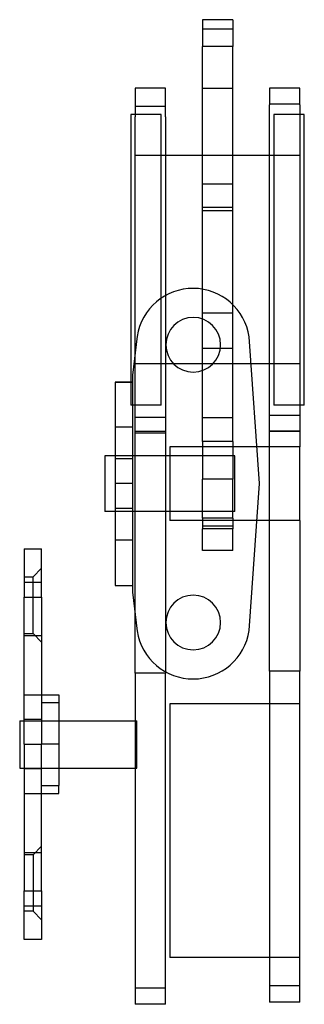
# Model space of a CAD drawing. Header units: millimetres. Extents: x -1 to 32, y -46 to 67.
import ezdxf

# ---------------------------------------------------------------- set-up
doc = ezdxf.new("R2010")
doc.units = ezdxf.units.MM
doc.header["$LTSCALE"] = 10
doc.layers.add('BESCH_KONT_sich_schn_ansi_2d', color=40, linetype='Continuous')

msp = doc.modelspace()

# ---------------------------------------------------------------- linework, layer by layer
at = {"layer": 'BESCH_KONT_sich_schn_ansi_2d', "extrusion": (0, 1, -2.22045e-16)}
for p, q in [((20.55, 67.38), (20.55, 64.3)), ((24.05, 67.38), (20.55, 67.38)), ((24.05, 67.38), (24.05, 64.3)), ((24.05, 66.3), (20.55, 66.3)), ((24.05, 64.3), (20.55, 64.3)), ((20.55, 36.35), (20.55, 64.3)), ((24.05, 34.57), (24.05, 64.3)), ((12.8, 59.5), (12.8, 56.19)), ((16.3, 59.5), (12.8, 59.5)), ((16.3, 56.19), (16.3, 59.5)), ((24.05, 59.46), (20.55, 59.46)), ((28.3, 59.5), (28.3, 57.58)), ((31.8, 59.5), (28.3, 59.5)), ((31.8, 57.58), (31.8, 59.5)), ((16.3, 57.39), (12.8, 57.39)), ((31.8, 57.64), (28.3, 57.64)), ((28.3, 18.17), (28.3, 57.58)), ((31.8, 57.58), (31.8, 18.17)), ((12.3, 56.47), (12.3, 39.72)), ((12.8, 56.47), (12.3, 56.47)), ((15.8, 56.47), (12.8, 56.47)), ((12.8, 28.96), (12.8, 56.19)), ((15.8, 39.72), (15.8, 56.47)), ((16.3, 56.19), (16.3, 35.61)), ((28.8, 56.47), (28.8, 39.72)), ((31.8, 56.47), (28.8, 56.47)), ((32.3, 56.47), (31.8, 56.47)), ((32.3, 39.72), (32.3, 56.47)), ((16.3, 51.72), (12.8, 51.72)), ((20.55, 51.72), (16.3, 51.72)), ((24.05, 51.72), (20.55, 51.72)), ((24.05, 51.72), (20.55, 51.72)), ((28.3, 51.72), (24.05, 51.72)), ((31.8, 51.72), (28.3, 51.72)), ((24.05, 48.43), (20.55, 48.43)), ((24.05, 45.75), (20.55, 45.75)), ((24.05, 45.38), (20.55, 45.38)), ((12.3, 39.72), (12.3, 25.64)), ((15.8, 22.97), (15.8, 39.72)), ((28.8, 39.72), (28.8, 22.97)), ((32.3, 22.97), (32.3, 39.72)), ((20.55, 32.91), (20.55, 36.35)), ((16.3, 35.61), (16.3, -7.74)), ((24.05, 21.53), (24.05, 34.57)), ((24.05, 33.57), (20.55, 33.57)), ((20.55, 26.97), (20.55, 32.91)), ((13.03, 30.91), (12.5, 26.44)), ((27.12, 13.94), (25.94, 30.85)), ((24.05, 29.49), (20.55, 29.49)), ((12.8, -1.09), (12.8, 28.96)), ((17.26, 27.72), (12.8, 27.72)), ((20.55, 27.72), (17.26, 27.72)), ((26.16, 27.72), (20.55, 27.72)), ((28.3, 27.72), (26.16, 27.72)), ((31.8, 27.72), (28.3, 27.72)), ((12.5, 26.44), (12.5, 25.64)), ((20.55, 21.53), (20.55, 26.97)), ((10.5, 25.64), (12.5, 25.64)), ((10.5, 25.64), (10.5, 2.21)), ((12.5, 25.64), (10.5, 25.64)), ((12.3, 25.64), (12.3, 22.97)), ((12.5, 25.64), (12.5, 2.21)), ((15.8, 22.97), (12.3, 22.97)), ((31.8, 22.97), (28.8, 22.97)), ((32.3, 22.97), (31.8, 22.97)), ((31.8, 21.79), (28.3, 21.79)), ((12.5, 20.44), (10.5, 20.44)), ((16.3, 21.54), (12.8, 21.54)), ((24.05, 21.53), (20.55, 21.53)), ((20.55, 18.79), (20.55, 21.53)), ((24.05, 18.79), (24.05, 21.53)), ((16.3, 19.94), (12.8, 19.94)), ((16.3, 19.75), (12.8, 19.75)), ((31.8, 20), (28.3, 20)), ((31.8, 19.94), (28.3, 19.94)), ((16.8, 18.17), (16.8, 13.94)), ((26.83, 18.17), (16.8, 18.17)), ((24.05, 18.79), (20.55, 18.79)), ((20.55, 18.79), (20.55, 14.47)), ((24.05, 18.79), (24.05, 14.47)), ((31.8, 18.17), (26.83, 18.17)), ((28.3, 9.71), (28.3, 18.17)), ((31.8, 13.94), (31.8, 18.17)), ((9.3, 17.14), (9.3, 13.94)), ((10.5, 17.14), (9.3, 17.14)), ((24.3, 17.14), (10.5, 17.14)), ((24.3, 13.94), (24.3, 17.14)), ((12.5, 16.79), (10.5, 16.79)), ((9.3, 13.94), (9.3, 10.74)), ((12.5, 13.94), (10.5, 13.94)), ((16.8, 13.94), (16.8, 9.71)), ((24.05, 14.47), (20.55, 14.47)), ((20.55, 9.95), (20.55, 14.47)), ((24.05, 9.95), (24.05, 14.47)), ((24.3, 10.74), (24.3, 13.94)), ((25.94, -2.97), (27.12, 13.94)), ((31.8, 9.71), (31.8, 13.94)), ((10.5, 10.74), (9.3, 10.74)), ((12.5, 11.09), (10.5, 11.09)), ((24.3, 10.74), (10.5, 10.74)), ((26.83, 9.71), (16.8, 9.71)), ((24.05, 9.95), (20.55, 9.95)), ((20.55, 9.95), (20.55, 8.72)), ((24.05, 9.95), (24.05, 8.72)), ((31.8, 9.71), (26.83, 9.71)), ((28.3, -7.66), (28.3, 9.71)), ((31.8, 9.71), (31.8, -7.66)), ((24.05, 9.03), (20.55, 9.03)), ((20.55, 6.23), (20.55, 8.72)), ((24.05, 8.72), (20.55, 8.72)), ((24.05, 6.23), (24.05, 8.72)), ((12.5, 7.44), (10.5, 7.44)), ((0, 6.44), (0, 0.85)), ((0, 6.44), (2, 6.44)), ((2, 0.85), (2, 6.44)), ((24.05, 6.23), (20.55, 6.23)), ((1.06, 3.19), (2, 4.19)), ((0, 3.19), (1.06, 3.19)), ((0, 2.58), (2, 2.58)), ((10.5, 2.21), (12.5, 2.21)), ((12.5, 2.21), (12.5, 1.44)), ((12.5, 1.44), (13.03, -3.04)), ((0, 0.85), (2, 0.85)), ((0, -16.06), (0, 0.85)), ((2, 0.85), (2, -16.06)), ((12.8, -7.91), (12.8, -1.09)), ((0, -3.31), (1.06, -3.31)), ((1.06, -3.31), (2, -4.31)), ((0, -3.56), (2, -3.56)), ((16.3, -7.91), (12.8, -7.91)), ((12.8, -7.91), (12.8, -46.04)), ((16.3, -7.74), (16.3, -7.91)), ((16.3, -46.04), (16.3, -7.91)), ((31.8, -7.66), (28.3, -7.66)), ((28.3, -7.66), (28.3, -45.79)), ((31.8, -45.79), (31.8, -7.66)), ((0, -10.38), (2, -10.38)), ((2, -10.38), (4, -10.38)), ((2, -11.29), (4, -11.29)), ((4, -10.38), (4, -11.29)), ((4, -11.29), (4, -20.84)), ((16.8, -11.42), (16.8, -26.04)), ((28.3, -11.42), (16.8, -11.42)), ((31.8, -11.42), (28.3, -11.42)), ((-0.5, -13.4), (-0.5, -16.28)), ((-0.5, -13.4), (0, -13.4)), ((-0.5, -13.4), (13, -13.4)), ((0, -13.21), (2, -13.21)), ((0, -13.4), (4, -13.4)), ((4, -13.4), (12.8, -13.4)), ((12.8, -13.4), (13, -13.4)), ((13, -16.28), (13, -13.4)), ((-0.5, -16.28), (-0.5, -18.83)), ((0, -16.06), (2, -16.06)), ((0, -16.06), (0, -32.97)), ((2, -32.97), (2, -16.06)), ((4, -16.06), (2, -16.06)), ((13, -18.83), (13, -16.28)), ((-0.5, -18.83), (0, -18.83)), ((-0.5, -18.83), (13, -18.83)), ((0, -18.83), (4, -18.83)), ((2, -18.91), (0, -18.91)), ((4, -18.83), (12.8, -18.83)), ((12.8, -18.83), (13, -18.83)), ((2, -20.84), (4, -20.84)), ((4, -21.75), (4, -20.84)), ((0, -21.75), (2, -21.75)), ((2, -21.75), (4, -21.75)), ((16.8, -26.04), (16.8, -40.66)), ((1.06, -28.81), (2, -27.81)), ((0, -28.56), (2, -28.56)), ((1.06, -28.81), (0, -28.81)), ((0, -32.97), (0.99, -32.97)), ((0, -38.56), (0, -32.97)), ((0.99, -32.97), (1, -32.97)), ((0.99, -32.97), (0.99, -32.97)), ((0.99, -32.97), (0.99, -32.97)), ((0.99, -32.97), (0.99, -32.97)), ((0.99, -32.97), (0.99, -32.97)), ((0.99, -32.97), (0.99, -32.97)), ((0.99, -32.97), (0.99, -32.97)), ((1, -32.97), (1, -32.97)), ((1, -32.97), (1, -32.97)), ((1, -32.97), (1, -32.97)), ((1, -32.97), (1, -32.97)), ((1, -32.97), (1, -32.97)), ((1, -32.97), (1, -32.97)), ((1, -32.97), (1, -32.97)), ((1, -32.97), (1, -32.97)), ((1, -32.97), (1, -32.97)), ((1, -32.97), (1, -32.97)), ((1, -32.97), (1, -32.97)), ((1, -32.97), (1, -32.97)), ((1, -32.97), (1, -32.97)), ((1, -32.97), (1, -32.97)), ((1, -32.97), (1, -32.97)), ((1.01, -32.97), (1.01, -32.97)), ((1.01, -32.97), (2, -32.97)), ((1.01, -32.97), (1.01, -32.97)), ((1.01, -32.97), (1.01, -32.97)), ((1.01, -32.97), (1.01, -32.97)), ((1.01, -32.97), (1.01, -32.97)), ((1.01, -32.97), (1.01, -32.97)), ((1.01, -32.97), (1.01, -32.97)), ((1.01, -32.97), (1.01, -32.97)), ((2, -32.97), (2, -38.56)), ((0, -34.71), (2, -34.71)), ((1.06, -35.31), (0, -35.31)), ((1.06, -35.31), (2, -36.31)), ((2, -38.56), (0, -38.56)), ((28.3, -40.66), (16.8, -40.66)), ((31.8, -40.66), (28.3, -40.66)), ((16.3, -44.17), (12.8, -44.17)), ((31.8, -43.92), (28.3, -43.92)), ((16.3, -46.04), (12.8, -46.04)), ((31.8, -45.79), (28.3, -45.79))]:
    msp.add_line(p, q, dxfattribs=at)
at = {"layer": 'BESCH_KONT_sich_schn_ansi_2d', "extrusion": (0, -2.22045e-16, -1)}
for centre in [(-19.5, 29.94), (-19.5, -2.06)]:
    msp.add_circle(centre, 3.15, dxfattribs=at)
at = {"layer": 'BESCH_KONT_sich_schn_ansi_2d'}
for centre, radius, start, end in [((19.48, 29.91), 6.52, 8.2048, 171.2309), ((19.48, -2.04), 6.52, 188.7691, 351.7952), ((0.99, -32.97), 0.00271, 270, 0), ((0.99, -32.97), 0.00271, 0, 90), ((0.99, -32.97), 0.00116, 180, 270), ((0.99, -32.97), 0.00116, 90, 180), ((1, -32.97), 0.00217, 270, 0), ((1, -32.97), 0.00217, 0, 90), ((1.01, -32.97), 0.00271, 270, 0), ((1.01, -32.97), 0.00271, 0, 90), ((1.01, -32.97), 0.00116, 180, 270), ((1.01, -32.97), 0.00116, 90, 180)]:
    msp.add_arc(centre, radius, start, end, dxfattribs=at)
at = {"layer": 'BESCH_KONT_sich_schn_ansi_2d', "extrusion": (0, -2.22045e-16, -1)}
for centre, radius, start, end in [((-0.99, -32.97), 0.00116, 90, 180), ((-0.99, -32.97), 0.00116, 180, 270), ((-0.99, -32.97), 0.00271, 0, 90), ((-0.99, -32.97), 0.00271, 270, 0), ((-1.01, -32.97), 0.00271, 0, 90), ((-1.01, -32.97), 0.00271, 270, 0), ((-1, -32.97), 0.00093, 180, 270), ((-1, -32.97), 0.00093, 90, 180), ((-1.01, -32.97), 0.00116, 90, 180), ((-1.01, -32.97), 0.00116, 180, 270)]:
    msp.add_arc(centre, radius, start, end, dxfattribs=at)
at = {"layer": 'BESCH_KONT_sich_schn_ansi_2d'}
for points in [[(1.06, -3.31), (1.06, -3.31), (1.06, -3.29), (1.06, -3.21), (1.06, -3.15), (1.06, -2.98), (1.06, -2.88), (1.06, -2.64), (1.06, -2.51), (1.06, -2.22), (1.06, -2.05), (1.06, -1.7), (1.06, -1.51), (1.06, -1.11), (1.06, -0.9), (1.06, -0.48), (1.06, -0.27), (1.06, 0.14), (1.06, 0.35), (1.06, 0.77), (1.06, 0.98), (1.06, 1.38), (1.06, 1.57), (1.06, 1.93), (1.06, 2.09), (1.06, 2.38), (1.06, 2.51), (1.06, 2.75), (1.06, 2.86), (1.06, 3.02), (1.06, 3.09), (1.06, 3.17), (1.06, 3.19), (1.06, 3.19)], [(1.06, -28.81), (1.06, -28.81), (1.06, -28.83), (1.06, -28.91), (1.06, -28.98), (1.06, -29.14), (1.06, -29.25), (1.06, -29.49), (1.06, -29.62), (1.06, -29.91), (1.06, -30.07), (1.06, -30.43), (1.06, -30.62), (1.06, -31.02), (1.06, -31.23), (1.06, -31.65), (1.06, -31.86), (1.06, -32.27), (1.06, -32.48), (1.06, -32.9), (1.06, -33.11), (1.06, -33.51), (1.06, -33.7), (1.06, -34.05), (1.06, -34.22), (1.06, -34.51), (1.06, -34.64), (1.06, -34.88), (1.06, -34.98), (1.06, -35.15), (1.06, -35.21), (1.06, -35.29), (1.06, -35.31), (1.06, -35.31)]]:
    msp.add_open_spline(points, degree=3, knots=[4.896933, 4.896933, 4.896933, 4.896933, 5.509051, 5.509051, 6.121168, 6.121168, 6.733286, 6.733286, 7.345403, 7.345403, 7.957519, 7.957519, 8.569635, 8.569635, 9.181751, 9.181751, 9.793867, 9.793867, 10.40598, 10.40598, 11.018094, 11.018094, 11.630208, 11.630208, 12.242321, 12.242321, 12.854433, 12.854433, 13.466545, 13.466545, 14.078657, 14.078657, 14.690769, 14.690769, 14.690769, 14.690769], dxfattribs=at)

doc.saveas('drawing.dxf')
